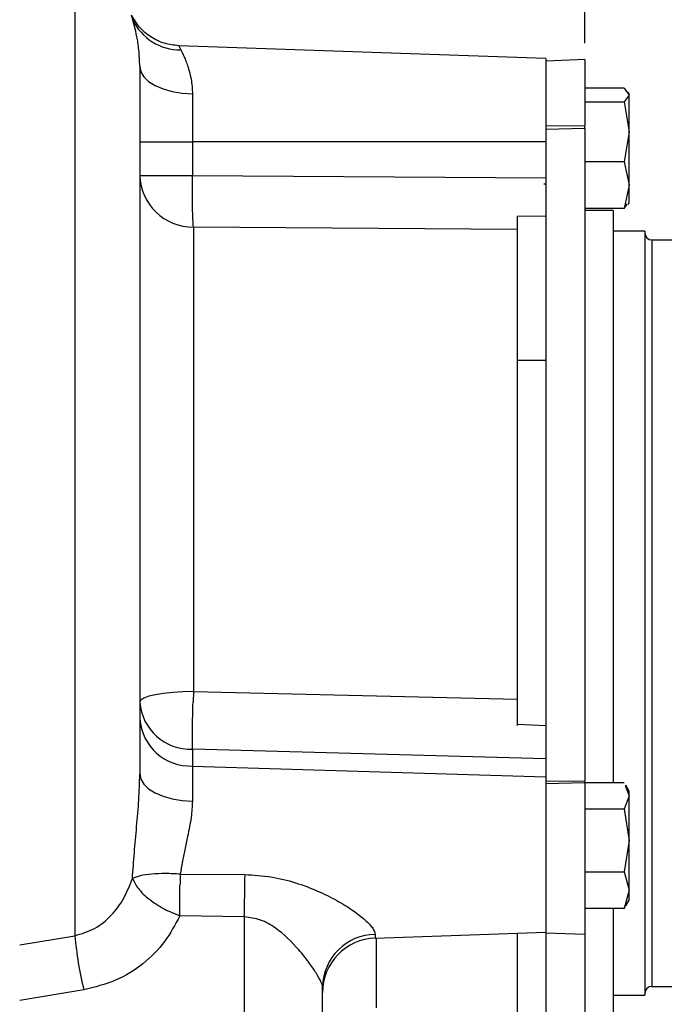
# Model space of a CAD drawing. Header units: inches. Extents: x 0.4 to 16.6, y 0.2 to 10.8.
# Tile 13 of 16: x 12.3 to 14.3, y 5.4 to 8.4. Entities that reach past the tile are written whole.
import ezdxf

# ---------------------------------------------------------------- set-up
doc = ezdxf.new("R2010")
doc.units = ezdxf.units.IN
doc.header["$MEASUREMENT"] = 0
doc.layers.add('SLD-0', color=7, linetype='Continuous', lineweight=25)
doc.styles.add('SLDTEXTSTYLE0', font='TXT', dxfattribs={"width": 0.75})
doc.dimstyles.new('SLDDIMSTYLE0', dxfattribs={"dimtxt": 0.145833, "dimasz": 0.13, "dimexe": 0, "dimexo": 0.0625, "dimgap": 0.036458, "dimtad": 0, "dimtih": 1, "dimtoh": 1, "dimdec": 1, "dimlfac": 1.5, "dimrnd": 1e-09, "dimzin": 12, "dimdsep": 46, "dimtxsty": 'SLDTEXTSTYLE0', "dimsah": 1, "dimcen": 0.09, "dimadec": 0, "dimazin": 3, "dimtfac": 1, "dimtdec": 1, "dimtofl": 0, "dimtmove": 0, "dimatfit": 3, "dimfxl": 0, "dimfrac": 2, "dimtolj": 1, "dimtzin": 12, "dimarcsym": 0})

# ---------------------------------------------------------------- blocks, each defined once
blk = doc.blocks.new('_D_1')
at = {"layer": 'SLD-0', "color": 7}
for p, q in [((12.3072, 9.0247), (12.3072, 9.4879)), ((14.033, 8.3453), (14.033, 9.4879)), ((12.3072, 9.3629), (12.9109, 9.3629)), ((13.0829, 9.3629), (13.0386, 9.3629)), ((13.0386, 9.3629), (13.0386, 9.1312)), ((13.2984, 9.3629), (13.3428, 9.3629)), ((13.3428, 9.3629), (13.3428, 9.1312)), ((14.033, 9.3629), (13.4705, 9.3629)), ((13.0386, 9.1312), (13.0829, 9.1312)), ((13.3428, 9.1312), (13.2984, 9.1312))]:
    blk.add_line(p, q, dxfattribs=at)
for points in [[(12.3072, 9.3629), (12.4372, 9.3429), (12.4372, 9.3829)], [(14.033, 9.3629), (13.903, 9.3829), (13.903, 9.3429)]]:
    blk.add_solid(points, dxfattribs=at)
at = {"layer": 'SLD-0', "color": 7, "char_height": 0.14583, "attachment_point": 1, "style": 'SLDTEXTSTYLE0'}
for s, insert in [('2.6', (13.0561, 9.5805)), ('66', (13.0829, 9.3192))]:
    blk.add_mtext(s, dxfattribs=dict(at, insert=insert))
blk = doc.blocks.new('_D_3')
at = {"layer": 'SLD-0'}
for p, q in [((12.3072, 9.0247), (12.3072, 10.0153)), ((16.0003, 7.4067), (16.0003, 10.0153)), ((12.3072, 9.8903), (14.2206, 9.8903)), ((14.3926, 9.8903), (14.3483, 9.8903)), ((14.3483, 9.8903), (14.3483, 9.6586)), ((14.7159, 9.8903), (14.7602, 9.8903)), ((14.7602, 9.8903), (14.7602, 9.6586)), ((16.0003, 9.8903), (14.8879, 9.8903)), ((14.3483, 9.6586), (14.3926, 9.6586)), ((14.7602, 9.6586), (14.7159, 9.6586))]:
    blk.add_line(p, q, dxfattribs=at)
for points in [[(12.3072, 9.8903), (12.4372, 9.8703), (12.4372, 9.9103)], [(16.0003, 9.8903), (15.8703, 9.9103), (15.8703, 9.8703)]]:
    blk.add_solid(points, dxfattribs=at)
at = {"layer": 'SLD-0', "char_height": 0.14583, "attachment_point": 1, "style": 'SLDTEXTSTYLE0'}
for s, insert in [('5.5', (14.4196, 10.1079)), ('141', (14.3926, 9.8466))]:
    blk.add_mtext(s, dxfattribs=dict(at, insert=insert))

msp = doc.modelspace()

# ---------------------------------------------------------------- linework, layer by layer
at = {"color": 7, "linetype": 'Continuous', "lineweight": 25}
for p, q in [((12.4759, 8.5604), (12.4759, 5.6191)), ((13.9136, 8.2989), (12.7928, 8.338)), ((13.9136, 8.2989), (13.9136, 8.1939)), ((14.033, 8.2953), (13.9136, 8.2911)), ((14.033, 8.2953), (14.033, 8.0945)), ((12.8347, 8.1907), (12.8347, 8.0444)), ((13.9136, 8.1939), (13.9136, 8.0934)), ((14.1534, 8.2078), (14.033, 8.2078)), ((14.1534, 8.2078), (14.1683, 8.1872)), ((14.1683, 8.1872), (14.1534, 8.1666)), ((14.1683, 8.1911), (14.1652, 8.1965)), ((14.1683, 8.1872), (14.1683, 8.1911)), ((14.1683, 8.0749), (14.1683, 8.1872)), ((14.033, 8.1666), (14.1534, 8.1666)), ((14.1534, 8.1666), (14.1683, 8.0749)), ((13.9136, 8.0934), (14.033, 8.0945)), ((13.9136, 8.0934), (13.9136, 8.0816)), ((14.033, 8.0852), (14.033, 8.0945)), ((14.033, 8.0852), (13.9136, 8.0816)), ((13.9136, 8.0816), (13.9136, 6.0917)), ((14.033, 8.0852), (14.033, 6.0927)), ((14.1683, 8.0749), (14.1534, 7.9832)), ((14.1683, 7.9121), (14.1683, 8.0749)), ((12.6739, 8.0444), (12.8347, 8.0444)), ((12.8347, 8.0444), (12.8347, 7.9417)), ((13.9136, 8.0444), (12.8347, 8.0444)), ((14.1534, 7.9832), (14.033, 7.9832)), ((14.1534, 7.9832), (14.1683, 7.9121)), ((12.6739, 7.9417), (12.8347, 7.9417)), ((12.8347, 7.9417), (13.9136, 7.9343)), ((13.9084, 7.9164), (13.9136, 7.9164)), ((14.1683, 7.9121), (14.1534, 7.841)), ((14.1683, 7.8578), (14.1683, 7.9121)), ((14.1534, 7.841), (14.1626, 7.8538)), ((14.1652, 7.8524), (14.1683, 7.8578)), ((14.1534, 7.841), (14.033, 7.841)), ((14.1196, 7.8344), (14.033, 7.8344)), ((14.1196, 7.8344), (14.1196, 6.086)), ((13.9136, 7.8173), (13.827, 7.816)), ((13.9136, 7.8173), (13.827, 7.816)), ((12.8376, 7.7841), (12.8376, 6.365)), ((13.827, 7.7762), (12.8376, 7.7841)), ((13.827, 7.7762), (13.827, 6.342)), ((14.2163, 7.7711), (14.1196, 7.7711)), ((14.2163, 7.7711), (14.2163, 5.4378)), ((14.3207, 7.7444), (14.2376, 7.7444)), ((13.9136, 7.3761), (13.827, 7.3761)), ((12.8376, 6.365), (12.8367, 6.333)), ((12.8376, 6.365), (13.827, 6.342)), ((13.8263, 6.276), (13.8263, 6.2618)), ((13.9136, 6.26), (13.827, 6.2648)), ((12.8347, 6.1887), (12.8347, 6.1374)), ((13.9136, 6.1598), (12.8347, 6.1887)), ((12.8347, 6.1374), (12.8347, 6.0302)), ((12.8347, 6.1374), (13.9136, 6.1048)), ((13.9136, 6.0917), (14.033, 6.0927)), ((13.9136, 6.0917), (13.9136, 6.083)), ((14.033, 6.0859), (13.9136, 6.083)), ((13.9136, 6.083), (13.9136, 5.988)), ((14.033, 6.0859), (14.033, 6.0927)), ((14.1534, 6.086), (14.033, 6.086)), ((14.033, 6.0859), (14.033, 5.6236)), ((14.1565, 6.0777), (14.1683, 6.046)), ((14.1683, 6.0611), (14.1581, 6.0787)), ((14.1683, 6.046), (14.1534, 6.006)), ((14.1683, 6.046), (14.1683, 6.0611)), ((14.1683, 5.9102), (14.1683, 6.046)), ((13.9136, 5.988), (13.9136, 5.6314)), ((14.1534, 6.006), (14.033, 6.006)), ((14.1534, 6.006), (14.1683, 5.9102)), ((14.1683, 5.9102), (14.1534, 5.8144)), ((14.1683, 5.7586), (14.1683, 5.9102)), ((12.7975, 5.8072), (12.7968, 5.7762)), ((12.7975, 5.8072), (12.9946, 5.8058)), ((14.033, 5.8144), (14.1534, 5.8144)), ((14.1534, 5.8144), (14.1683, 5.7586)), ((14.1683, 5.7586), (14.1534, 5.7028)), ((14.1683, 5.7278), (14.1683, 5.7586)), ((14.1581, 5.7102), (14.1683, 5.7278)), ((14.1534, 5.7028), (14.033, 5.7028)), ((14.1196, 5.7028), (14.1196, 5.3744)), ((14.1534, 5.7028), (14.1565, 5.7111)), ((12.9931, 5.6769), (12.796, 5.6801)), ((12.9931, 5.6769), (12.9931, 4.8125)), ((13.3931, 5.6118), (13.9136, 5.63)), ((13.827, 5.627), (13.827, 5.3828)), ((13.9136, 5.6314), (13.9136, 5.6278)), ((13.9136, 5.63), (13.9136, 5.1044)), ((13.9136, 5.6278), (14.033, 5.6236)), ((12.3072, 5.5915), (12.4759, 5.6191)), ((14.033, 5.6236), (14.033, 5.1003)), ((12.5032, 5.4539), (12.3072, 5.4209)), ((13.2322, 4.6877), (13.2322, 5.4638)), ((14.2376, 5.4644), (14.3141, 5.4644)), ((14.1196, 5.4378), (14.2163, 5.4378))]:
    msp.add_line(p, q, dxfattribs=at)
at = {"color": 8, "linetype": 'Continuous', "lineweight": 25}
for p, q in [((12.6525, 8.4174), (12.6491, 8.4309)), ((12.7928, 8.338), (12.7991, 8.3253)), ((14.2376, 7.7444), (14.2376, 5.4644)), ((13.3931, 5.6233), (13.3931, 5.6118)), ((13.396, 5.6119), (13.396, 5.3984))]:
    msp.add_line(p, q, dxfattribs=at)
at = {"color": 7, "linetype": 'Continuous', "lineweight": 25, "flags": 128}
for points in [[(12.6739, 8.2742), (12.677, 8.2582), (12.686, 8.2429), (12.7008, 8.2287), (12.7207, 8.2162), (12.745, 8.2058), (12.7728, 8.1979), (12.8031, 8.1928), (12.8347, 8.1907)], [(12.8376, 6.365), (12.8055, 6.3643), (12.7748, 6.3624), (12.7465, 6.3594), (12.7217, 6.3554), (12.7014, 6.3506), (12.6863, 6.3451), (12.677, 6.3392), (12.6739, 6.333)], [(12.6739, 6.1134), (12.677, 6.0975), (12.686, 6.0822), (12.7008, 6.068), (12.7207, 6.0556), (12.745, 6.0452), (12.7728, 6.0374), (12.8031, 6.0323), (12.8347, 6.0302)]]:
    msp.add_lwpolyline(points, dxfattribs=at)
at = {"color": 7, "linetype": 'Continuous', "lineweight": 25}
for centre, radius, start, end in [((12.7975, 8.4854), 0.1602, 205.1247, 270.5646), ((12.836, 7.9463), 0.1622, 181.6, 270.5855), ((14.2376, 7.7658), 0.0213, 180, 270), ((12.8293, 6.3445), 0.1558, 184.2201, 272.0086), ((12.8293, 6.2931), 0.1558, 184.2201, 272.0086), ((16.7868, 5.6986), 3.7937, 178.3804, 180.3281), ((13.5374, 5.7102), 1.0655, 184.9061, 193.9191), ((13.3952, 5.4603), 0.163, 90.7363, 178.7971), ((13.3989, 5.4453), 0.1667, 92, 180), ((14.2376, 5.4431), 0.0213, 90, 180)]:
    msp.add_arc(centre, radius, start, end, dxfattribs=at)
for points, knots in [([(12.7928, 8.338), (12.7782, 8.3396), (12.7483, 8.343), (12.7071, 8.3631), (12.6719, 8.3924), (12.6566, 8.4182), (12.6491, 8.4309)], [0, 0, 0, 0, 0.245402, 0.5, 0.754598, 1, 1, 1, 1]), ([(12.6739, 8.2742), (12.6732, 8.2918), (12.6719, 8.3269), (12.6652, 8.3668), (12.658, 8.3983), (12.6543, 8.411), (12.6525, 8.4174)], [0, 0, 0, 0, 0.2505686, 0.5000498, 0.7496588, 1, 1, 1, 1]), ([(12.7991, 8.3253), (12.8005, 8.3226), (12.8035, 8.3167), (12.8091, 8.305), (12.8151, 8.2907), (12.8204, 8.276), (12.8248, 8.2617), (12.828, 8.2489), (12.8313, 8.2332), (12.8341, 8.2143), (12.8345, 8.1983), (12.8347, 8.1907)], [0, 0, 0, 0, 0.114581, 0.249677, 0.374285, 0.499863, 0.592177, 0.675151, 0.748836, 0.880217, 1, 1, 1, 1]), ([(12.6739, 8.2742), (12.6739, 8.2593), (12.6739, 8.2295), (12.6739, 8.1633), (12.6739, 8.0814), (12.6739, 7.9832), (12.6739, 7.8704), (12.6739, 7.7449), (12.6739, 7.6089), (12.6739, 7.464), (12.6739, 7.3105), (12.6739, 7.1484), (12.6739, 6.9789), (12.6739, 6.8046), (12.6739, 6.6282), (12.6739, 6.4525), (12.6739, 6.2799), (12.6739, 6.1686), (12.6739, 6.1134)], [0, 0, 0, 0, 0.0613663, 0.1236942, 0.18668, 0.25, 0.31332, 0.3763058, 0.4386337, 0.5, 0.5613663, 0.6236942, 0.68668, 0.75, 0.81332, 0.8763058, 0.9386337, 1, 1, 1, 1]), ([(12.8376, 7.7841), (12.8372, 7.791), (12.8361, 7.805), (12.8351, 7.8434), (12.8346, 7.8905), (12.8347, 7.9249), (12.8347, 7.9417)], [0, 0, 0, 0, 0.243896, 0.5, 0.756104, 1, 1, 1, 1]), ([(13.827, 7.816), (13.827, 7.804), (13.827, 7.7873), (13.827, 7.7786), (13.827, 7.7762)], [0, 0, 0, 0, 0.7212309, 1, 1, 1, 1]), ([(12.8347, 6.1887), (12.8347, 6.1986), (12.8346, 6.2153), (12.835, 6.2514), (12.8356, 6.2896), (12.8363, 6.3187), (12.8367, 6.333)], [0, 0, 0, 0, 0.292898, 0.499937, 0.754299, 1, 1, 1, 1]), ([(13.827, 6.342), (13.827, 6.3233), (13.827, 6.2973), (13.827, 6.2719), (13.827, 6.2648)], [0, 0, 0, 0, 0.7212322, 1, 1, 1, 1]), ([(12.6515, 5.7941), (12.6534, 5.82), (12.657, 5.8718), (12.6645, 5.9526), (12.6717, 6.0339), (12.6732, 6.0869), (12.6739, 6.1134)], [0, 0, 0, 0, 0.250803, 0.500321, 0.750463, 1, 1, 1, 1]), ([(12.8347, 6.0302), (12.8339, 6.0139), (12.8325, 5.9886), (12.826, 5.9518), (12.8194, 5.9187), (12.8114, 5.8822), (12.8034, 5.8437), (12.7994, 5.8192), (12.7975, 5.8072)], [0, 0, 0, 0, 0.234145, 0.362411, 0.497186, 0.674201, 0.840428, 1, 1, 1, 1]), ([(12.7975, 5.8072), (12.7824, 5.8081), (12.7515, 5.8098), (12.7092, 5.8079), (12.6736, 5.8028), (12.6588, 5.7969), (12.6515, 5.7941)], [0, 0, 0, 0, 0.2450473, 0.5, 0.7549527, 1, 1, 1, 1]), ([(12.9946, 5.8058), (13.0214, 5.8044), (13.074, 5.8015), (13.1487, 5.7825), (13.2161, 5.7573), (13.2751, 5.728), (13.3247, 5.6974), (13.3627, 5.6678), (13.3883, 5.641), (13.3915, 5.6291), (13.3931, 5.6233)], [0, 0, 0, 0, 0.152772, 0.300255, 0.439295, 0.569278, 0.690252, 0.801119, 0.903272, 1, 1, 1, 1]), ([(12.4759, 5.6191), (12.4964, 5.6253), (12.5385, 5.6382), (12.5887, 5.6804), (12.6278, 5.7331), (12.6435, 5.7735), (12.6515, 5.7941)], [0, 0, 0, 0, 0.240742, 0.494367, 0.742531, 1, 1, 1, 1]), ([(12.6515, 5.7941), (12.6567, 5.7838), (12.6672, 5.7626), (12.7018, 5.7298), (12.7462, 5.7003), (12.7797, 5.6867), (12.796, 5.6801)], [0, 0, 0, 0, 0.243285, 0.5, 0.756715, 1, 1, 1, 1]), ([(12.796, 5.6801), (12.7819, 5.6531), (12.7535, 5.599), (12.686, 5.5314), (12.6024, 5.4782), (12.5363, 5.462), (12.5032, 5.4539)], [0, 0, 0, 0, 0.250326, 0.500658, 0.750709, 1, 1, 1, 1]), ([(13.2322, 5.4638), (13.2313, 5.4677), (13.2295, 5.4755), (13.2136, 5.5042), (13.1901, 5.5389), (13.1511, 5.588), (13.1029, 5.6351), (13.044, 5.6702), (13.0101, 5.6747), (12.9931, 5.6769)], [0, 0, 0, 0, 0.1253615, 0.2511372, 0.3754141, 0.5004531, 0.7495498, 0.874742, 1, 1, 1, 1])]:
    msp.add_open_spline(points, degree=3, knots=knots, dxfattribs=at)
msp.add_open_spline([(12.796, 5.6801), (12.796, 5.6953), (12.7959, 5.7257), (12.7965, 5.7594), (12.7968, 5.7762)], degree=3, dxfattribs=at)

# ---------------------------------------------------------------- dimensions: what is measured, and where the dimension line sits
at = {"layer": 'SLD-0'}
dim = msp.add_linear_dim(base=(12.3072, 9.8903), p1=(16.0003, 7.3567), p2=(12.3072, 8.9747), dimstyle='SLDDIMSTYLE0', dxfattribs=at)
dim.commit()
dim.dimension.update_dxf_attribs({"geometry": '_D_3', "text_midpoint": (14.5543, 9.8903), "dimtype": 160})
at = {"layer": 'SLD-0', "color": 7}
dim = msp.add_linear_dim(base=(12.3072, 9.3629), p1=(14.033, 8.2953), p2=(12.3072, 8.9747), dimstyle='SLDDIMSTYLE0', dxfattribs=at)
dim.commit()
dim.dimension.update_dxf_attribs({"geometry": '_D_1', "text_midpoint": (13.1907, 9.3629), "dimtype": 160})

doc.saveas('drawing.dxf')
